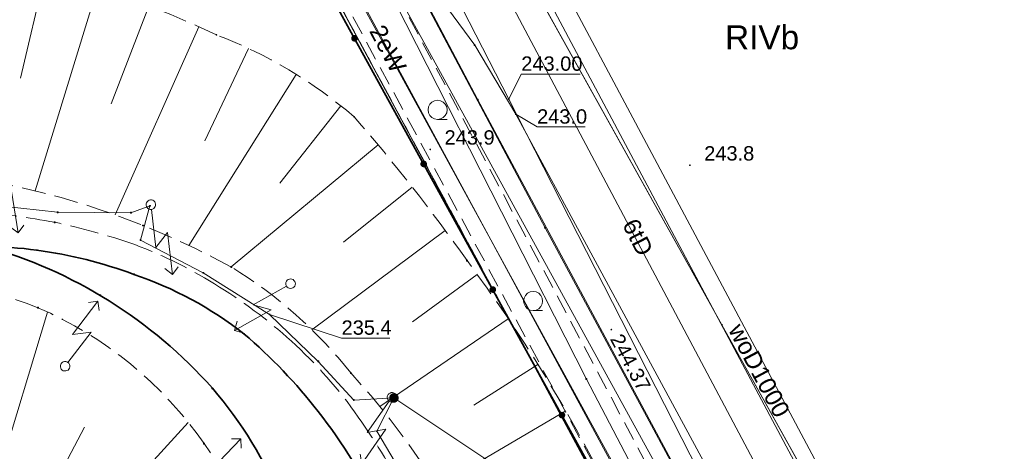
# Model space of a CAD drawing. Header units: metres. Extents: x 6603648 to 6604252, y 5739748 to 5740166.
# Tile 112 of 114: x 6604169 to 6604220, y 5740074 to 5740096. Entities that reach past the tile are written whole.
import ezdxf
from ezdxf.enums import TextEntityAlignment as Align

# ---------------------------------------------------------------- set-up
doc = ezdxf.new("R2010")
doc.units = ezdxf.units.M
for name, pattern in [('PRZER1-1', [1, 0.5, -0.5]), ('PRZER2-1', [1.5, 1, -0.5]), ('PRZER2_5-1', [1.75, 1.25, -0.5]), ('PRZER3-1', [2, 1.5, -0.5])]:
    doc.linetypes.add(name, pattern=pattern)
doc.layers.get('0').update_dxf_attribs({"linetype": 'CONTINUOUS'})
for name, color, linetype, lineweight, true_color in [('GEPPGD', 7, 'CONTINUOUS', 18, 0x008000), ('GESDZI', 7, 'CONTINUOUS', 18, 0x008000), ('GESKKL', 7, 'CONTINUOUS', 18, 0x008000), ('GESKKL_O', 7, 'CONTINUOUS', 18, 0x008000), ('GESUZY', 7, 'CONTINUOUS', 18, 0x008000), ('GSLKOG', 7, 'CONTINUOUS', 35, 0x0a0909), ('GSLKOU', 7, 'CONTINUOUS', 18, 0x0a0909), ('GSLTTR', 7, 'CONTINUOUS', 35, 0x0a0909), ('GSPPRB', 7, 'CONTINUOUS', 18, 0x0a0909), ('GSPWPN', 7, 'CONTINUOUS', 13, 0x0a0909), ('GSPWPN_O', 7, 'CONTINUOUS', 13, 0x0a0909), ('GSPWPS', 7, 'CONTINUOUS', 13, 0x0a0909), ('GSPWPS_O', 7, 'CONTINUOUS', 13, 0x0a0909), ('GSSLZK', 7, 'CONTINUOUS', 18, 0x0a0909), ('GSSPDR', 7, 'CONTINUOUS', 18, 0x0a0909), ('GSSZSN', 7, 'CONTINUOUS', 18, 0x0a0909), ('GULENN', 1, 'CONTINUOUS', 18, 0xff0000), ('GULESN', 1, 'CONTINUOUS', 18, 0xff0000), ('GULEWN', 1, 'CONTINUOUS', 18, 0xff0000), ('GULEWN_O', 1, 'CONTINUOUS', 18, 0xff0000), ('GULTPR', 7, 'CONTINUOUS', 18, 0xff9100), ('GULTPR_O', 7, 'CONTINUOUS', 18, 0xff9100), ('GULWOP', 5, 'CONTINUOUS', 18, 0x0000ff), ('GULWOP_O', 5, 'CONTINUOUS', 18, 0x0000ff), ('GUPISL', 7, 'CONTINUOUS', 18, 0x0a0909)]:
    doc.layers.add(name, color=color, linetype=linetype, lineweight=lineweight, true_color=true_color)
for name, color, linetype, true_color in [('GUPESH', 1, 'CONTINUOUS', 0xff0000), ('GUPESH_O', 1, 'CONTINUOUS', 0xff0000), ('GUPEUI', 7, 'CONTINUOUS', 0x0a0909), ('GUPWSH', 5, 'CONTINUOUS', 0x0000ff), ('GUPWSH_O', 5, 'CONTINUOUS', 0x0000ff)]:
    doc.layers.add(name, color=color, linetype=linetype, true_color=true_color)
doc.styles.add('Arial', font='arial.ttf')

# ---------------------------------------------------------------- blocks, each defined once
blk = doc.blocks.new('GSPWPN1')
blk.add_hatch(color=0).paths.add_polyline_path([(0, 0.045), (-0.011647, 0.043467), (-0.0225, 0.038971), (-0.03182, 0.03182), (-0.038971, 0.0225), (-0.043467, 0.011647), (-0.045, 0), (-0.043467, -0.011647), (-0.038971, -0.0225), (-0.03182, -0.03182), (-0.0225, -0.038971), (-0.011647, -0.043467), (0, -0.045), (0.011647, -0.043467), (0.0225, -0.038971), (0.03182, -0.03182), (0.038971, -0.0225), (0.043467, -0.011647), (0.045, 0), (0.043467, 0.011647), (0.038971, 0.0225), (0.03182, 0.03182), (0.0225, 0.038971), (0.011647, 0.043467)])
blk = doc.blocks.new('GSPPRB0')
at = {"color": 0, "lineweight": 18}
blk.add_lwpolyline([(-0.007955, 0.0225), (0.007955, 0.0225), (0.0225, 0.007955), (0.0225, -0.007955), (0.007955, -0.0225), (-0.007955, -0.0225), (-0.0225, -0.007955), (-0.0225, 0.007955)], close=True, dxfattribs=at)
blk = doc.blocks.new('GSPWPS1')
blk.add_hatch(color=0).paths.add_polyline_path([(0, 0.045), (-0.011647, 0.043467), (-0.0225, 0.038971), (-0.03182, 0.03182), (-0.038971, 0.0225), (-0.043467, 0.011647), (-0.045, 0), (-0.043467, -0.011647), (-0.038971, -0.0225), (-0.03182, -0.03182), (-0.0225, -0.038971), (-0.011647, -0.043467), (0, -0.045), (0.011647, -0.043467), (0.0225, -0.038971), (0.03182, -0.03182), (0.038971, -0.0225), (0.043467, -0.011647), (0.045, 0), (0.043467, 0.011647), (0.038971, 0.0225), (0.03182, 0.03182), (0.0225, 0.038971), (0.011647, 0.043467)])
blk = doc.blocks.new('GUPISL1_5')
at = {"color": 0}
for points in [[(3.396745, 1.05234), (3.75, 0.7), (3.396745, 0.34766)], [(0.25, 0), (2.25, 0), (1.55, 0.7), (3.75, 0.7)]]:
    blk.add_lwpolyline(points, dxfattribs=at)
blk.add_lwpolyline([(0.25, 0), (0.241481, -0.064705), (0.216506, -0.125), (0.176777, -0.176777), (0.125, -0.216506), (0.064705, -0.241481), (0, -0.25), (-0.064705, -0.241481), (-0.125, -0.216506), (-0.176777, -0.176777), (-0.216506, -0.125), (-0.241481, -0.064705), (-0.25, 0), (-0.241481, 0.064705), (-0.216506, 0.125), (-0.176777, 0.176777), (-0.125, 0.216506), (-0.064705, 0.241481), (0, 0.25), (0.064705, 0.241481), (0.125, 0.216506), (0.176777, 0.176777), (0.216506, 0.125), (0.241481, 0.064705)], close=True, dxfattribs=at)
blk = doc.blocks.new('GUPEUI1')
blk.add_hatch(color=0).paths.add_polyline_path([(0, 0.25), (-0.064705, 0.241481), (-0.125, 0.216506), (-0.176777, 0.176777), (-0.216506, 0.125), (-0.241481, 0.064705), (-0.25, 0), (-0.241481, -0.064705), (-0.216506, -0.125), (-0.176777, -0.176777), (-0.125, -0.216506), (-0.064705, -0.241481), (0, -0.25), (0.064705, -0.241481), (0.125, -0.216506), (0.176777, -0.176777), (0.216506, -0.125), (0.241481, -0.064705), (0.25, 0), (0.241481, 0.064705), (0.216506, 0.125), (0.176777, 0.176777), (0.125, 0.216506), (0.064705, 0.241481)])
blk = doc.blocks.new('GUPWSH1')
blk.add_hatch(color=0).paths.add_polyline_path([(0, 0.045), (-0.011647, 0.043467), (-0.0225, 0.038971), (-0.03182, 0.03182), (-0.038971, 0.0225), (-0.043467, 0.011647), (-0.045, 0), (-0.043467, -0.011647), (-0.038971, -0.0225), (-0.03182, -0.03182), (-0.0225, -0.038971), (-0.011647, -0.043467), (0, -0.045), (0.011647, -0.043467), (0.0225, -0.038971), (0.03182, -0.03182), (0.038971, -0.0225), (0.043467, -0.011647), (0.045, 0), (0.043467, 0.011647), (0.038971, 0.0225), (0.03182, 0.03182), (0.0225, 0.038971), (0.011647, 0.043467)])
blk = doc.blocks.new('GUPESH1')
blk.add_hatch(color=0).paths.add_polyline_path([(0, 0.045), (-0.011647, 0.043467), (-0.0225, 0.038971), (-0.03182, 0.03182), (-0.038971, 0.0225), (-0.043467, 0.011647), (-0.045, 0), (-0.043467, -0.011647), (-0.038971, -0.0225), (-0.03182, -0.03182), (-0.0225, -0.038971), (-0.011647, -0.043467), (0, -0.045), (0.011647, -0.043467), (0.0225, -0.038971), (0.03182, -0.03182), (0.038971, -0.0225), (0.043467, -0.011647), (0.045, 0), (0.043467, 0.011647), (0.038971, 0.0225), (0.03182, 0.03182), (0.0225, 0.038971), (0.011647, 0.043467)])
blk = doc.blocks.new('GEPPGD1_2')
blk.add_hatch(color=0).paths.add_polyline_path([(-0.045, 0), (-0.042798, -0.013906), (-0.036406, -0.02645), (-0.02645, -0.036406), (-0.013906, -0.042798), (0, -0.045), (0.013906, -0.042798), (0.02645, -0.036406), (0.036406, -0.02645), (0.042798, -0.013906), (0.045, 0), (0.042798, 0.013906), (0.036406, 0.02645), (0.02645, 0.036406), (0.013906, 0.042798), (0, 0.045), (-0.013906, 0.042798), (-0.02645, 0.036406), (-0.036406, 0.02645), (-0.042798, 0.013906)])
blk = doc.blocks.new('GSLKOG2')
blk.add_hatch(color=0).paths.add_polyline_path([(0, 0.175), (-0.045293, 0.169037), (-0.0875, 0.151554), (-0.123744, 0.123744), (-0.151554, 0.0875), (-0.169037, 0.045293), (-0.175, 0), (-0.169037, -0.045293), (-0.151554, -0.0875), (-0.123744, -0.123744), (-0.0875, -0.151554), (-0.045293, -0.169037), (0, -0.175), (0.045293, -0.169037), (0.0875, -0.151554), (0.123744, -0.123744), (0.151554, -0.0875), (0.169037, -0.045293), (0.175, 0), (0.169037, 0.045293), (0.151554, 0.0875), (0.123744, 0.123744), (0.0875, 0.151554), (0.045293, 0.169037)])
blk = doc.blocks.new('GSSLZK1')
at = {"color": 0}
blk.add_lwpolyline([(0.5, 0), (0.475528, -0.154508), (0.404508, -0.293893), (0.293893, -0.404508), (0.154508, -0.475528), (0, -0.5), (-0.154508, -0.475528), (-0.293893, -0.404508), (-0.404508, -0.293893), (-0.475528, -0.154508), (-0.5, 0), (-0.475528, 0.154508), (-0.404508, 0.293893), (-0.293893, 0.404508), (-0.154508, 0.475528), (0, 0.5), (0.154508, 0.475528), (0.293893, 0.404508), (0.404508, 0.293893), (0.475528, 0.154508)], close=True, dxfattribs=at)
blk.add_lwpolyline([(-0.5, 0), (-0.5, -0.5)], dxfattribs=at)

msp = doc.modelspace()

# ---------------------------------------------------------------- linework, layer by layer
at = {"layer": 'GESDZI', "color": 96, "linetype": 'Continuous', "lineweight": 18, "true_color": 0x008000}
for p, q in [((6604205.66, 5740080.21), (6604188.08, 5740111.72)), ((6604183.81, 5740100.36), (6604211.14, 5740049.68)), ((6604212.81, 5740067.39), (6604205.66, 5740080.21))]:
    msp.add_line(p, q, dxfattribs=at)
msp.add_lwpolyline([(6604177.388, 5740130.878), (6604188.08, 5740111.72), (6604205.66, 5740080.21), (6604212.81, 5740067.39), (6604227.06, 5740041.86), (6604226.28, 5740034.3), (6604225.19, 5740023.63), (6604211.14, 5740049.68), (6604183.81, 5740100.36), (6604166.975, 5740131.573)], dxfattribs=at)
at = {"layer": 'GESKKL', "color": 96, "linetype": 'PRZER3-1', "lineweight": 18, "true_color": 0x008000}
msp.add_lwpolyline([(6604238.131, 5739999.936), (6604225.19, 5740023.63), (6604211.14, 5740049.68), (6604183.81, 5740100.36), (6604166.975, 5740131.573)], dxfattribs=at)
at = {"layer": 'GESUZY', "color": 96, "linetype": 'PRZER1-1', "lineweight": 18, "true_color": 0x008000}
for points in [[(6604238.131, 5739999.936), (6604225.19, 5740023.63), (6604211.14, 5740049.68), (6604183.81, 5740100.36), (6604166.975, 5740131.573)], [(6604045.72, 5740109.58), (6604090.22, 5740106.61), (6604096.88, 5740106.16), (6604155.41, 5740102.26), (6604161.21, 5740101.87), (6604183.81, 5740100.36), (6604211.14, 5740049.68), (6604225.19, 5740023.63), (6604238.131, 5739999.936)]]:
    msp.add_lwpolyline(points, dxfattribs=at)
at = {"layer": 'GSLKOG', "color": 18, "linetype": 'Continuous', "lineweight": 35, "true_color": 0x0a0909}
msp.add_lwpolyline([(6604183.39, 5740100.7), (6604211.178, 5740050.262), (6604208.392, 5740005.107), (6604205.713, 5739965.146), (6604203.434, 5739931.663), (6604197.296, 5739931.97)], dxfattribs=at)
at = {"layer": 'GSLKOU', "color": 18, "linetype": 'PRZER3-1', "lineweight": 18, "true_color": 0x0a0909}
for points in [[(6604170.72, 5740085.569, 0.018026), (6604166.617, 5740086.157)], [(6604174.915, 5740084.403, 0.03302), (6604170.72, 5740085.569)], [(6604179.36, 5740082.181, 0.051282), (6604174.915, 5740084.403)], [(6604183.352, 5740079.14, 0.047151), (6604179.36, 5740082.181)], [(6604186.814, 5740075.109, 0.054151), (6604183.352, 5740079.14)], [(6604189.271, 5740070.787, 0.046552), (6604186.814, 5740075.109)]]:
    msp.add_lwpolyline(points, format="xyb", dxfattribs=at)
at = {"layer": 'GSLTTR', "color": 18, "linetype": 'Continuous', "lineweight": 35, "true_color": 0x0a0909}
for points in [[(6604163.112, 5740041.89, 0.128523), (6604172.531, 5740043.977, 0.098744), (6604179.365, 5740049.885, 0.096383), (6604183.149, 5740057.078, 0.079408), (6604184.04, 5740063.872, 0.09093), (6604182.645, 5740070.943, 0.078559), (6604178.985, 5740076.887, 0.144244), (6604167.096, 5740084.318)], [(6604167.096, 5740084.318, -0.028285), (6604169.798, 5740084.106, -0.055782), (6604174.877, 5740082.841, -0.084448), (6604180.638, 5740079.73, -0.051159), (6604184.519, 5740075.669, -0.060941), (6604187.78, 5740070.306, -0.016376), (6604190.072, 5740062.242), (6604191.075, 5740054.389), (6604194.078, 5740036.806)]]:
    msp.add_lwpolyline(points, format="xyb", dxfattribs=at)
at = {"layer": 'GSSLZK', "color": 18, "linetype": 'PRZER2-1', "lineweight": 18, "true_color": 0x0a0909}
msp.add_lwpolyline([(6604208.18, 5740055.8), (6604210.19, 5740057), (6604183.46, 5740107.23), (6604181.36, 5740105.55)], close=True, dxfattribs=at)
at = {"layer": 'GSSPDR', "color": 18, "linetype": 'Continuous', "lineweight": 18, "true_color": 0x0a0909}
msp.add_lwpolyline([(6604184.775, 5740100.886), (6604214.142, 5740046.643), (6604204.522, 5739919.482), (6604208, 5739882.664), (6604209.571, 5739880.554), (6604211.711, 5739882.414), (6604207.316, 5739919.294), (6604216.553, 5740046.807), (6604186.359, 5740101.74)], dxfattribs=at)
msp.add_lwpolyline([(6604184.775, 5740100.886), (6604214.142, 5740046.643), (6604204.522, 5739919.482), (6604208, 5739882.664), (6604209.571, 5739880.554), (6604211.711, 5739882.414), (6604207.316, 5739919.294), (6604216.553, 5740046.807), (6604186.359, 5740101.74)], dxfattribs=at)
at = {"layer": 'GSSZSN', "color": 18, "linetype": 'PRZER2_5-1', "lineweight": 18, "true_color": 0x0a0909}
for points in [[(6604037.319, 5740106.665), (6604055.196, 5740105.081), (6604071.005, 5740104.095), (6604078.357, 5740105.612), (6604080.998, 5740105.388), (6604104.747, 5740103.411), (6604129.626, 5740102.249), (6604150.058, 5740100.705), (6604156.827, 5740100.053), (6604165.873, 5740099.344, -0.07715), (6604179.196, 5740095.371, -0.086132), (6604186.403, 5740091.084, -0.025787), (6604192.315, 5740083.561, -0.090354), (6604204.895, 5740058.288, -0.041119), (6604208.255, 5740021.408), (6604207.704, 5740017.113), (6604207.045, 5740001.44), (6604205.357, 5739975.411)], [(6604200.31, 5739975.805), (6604201.657, 5740002.249), (6604202.338, 5740017.198), (6604202.391, 5740021.274, 0.030141), (6604201.969, 5740032.124, 0.048447), (6604196.604, 5740055.037, 0.157931), (6604186.235, 5740077.685, 0.088608), (6604179.979, 5740083.224, 0.100943), (6604163.705, 5740088.239), (6604155.047, 5740089.58), (6604149.904, 5740090.103), (6604128.57, 5740092.566), (6604104.139, 5740096.179), (6604080.731, 5740097.978), (6604078.231, 5740098.107), (6604071.112, 5740098.748), (6604054.777, 5740100.339), (6604036.908, 5740101.601)], [(6604160.284, 5740082.259, -0.130843), (6604169.85, 5740081.1, -0.140353), (6604178.544, 5740073.993, -0.146189), (6604182.142, 5740063.663, -0.08065), (6604181.536, 5740057.96, -0.09747), (6604177.237, 5740050.341, -0.113271), (6604172.088, 5740045.897, -0.063547), (6604166.26, 5740044.187, -0.020206)], [(6604160.284, 5740082.259, -0.130843), (6604169.85, 5740081.1, -0.140353), (6604178.544, 5740073.993, -0.146189), (6604182.142, 5740063.663, -0.08065), (6604181.536, 5740057.96, -0.09747), (6604177.237, 5740050.341, -0.113271), (6604172.088, 5740045.897, -0.063547), (6604166.26, 5740044.187, -0.020206)]]:
    msp.add_lwpolyline(points, format="xyb", dxfattribs=at)
at = {"layer": 'GSSZSN', "color": 18, "linetype": 'Continuous', "lineweight": 18, "true_color": 0x0a0909}
for points in [[(6604170.211, 5740098.533), (6604168.939, 5740093.097)], [(6604172.955, 5740097.789), (6604169.702, 5740087.213)], [(6604175.647, 5740096.876), (6604173.685, 5740091.77)], [(6604178.276, 5740095.794), (6604173.901, 5740085.951)], [(6604180.88, 5740094.654), (6604178.596, 5740089.829)], [(6604183.377, 5740093.298), (6604177.744, 5740084.359)], [(6604185.701, 5740091.663), (6604182.523, 5740087.613)], [(6604187.657, 5740089.613), (6604179.958, 5740083.235)], [(6604189.45, 5740087.406), (6604185.851, 5740084.528)], [(6604191.171, 5740085.143), (6604184.196, 5740079.947)], [(6604192.842, 5740082.843), (6604189.462, 5740080.36)], [(6604167.733, 5740072.26), (6604170.354, 5740080.875)], [(6604167.733, 5740072.26), (6604170.354, 5740080.875)], [(6604194.478, 5740080.518), (6604187.756, 5740075.928)], [(6604196.028, 5740078.135), (6604192.675, 5740076.01)], [(6604197.492, 5740075.698), (6604190.752, 5740071.744)], [(6604172.689, 5740069.593), (6604177.717, 5740075.103)], [(6604172.689, 5740069.593), (6604177.717, 5740075.103)], [(6604170.348, 5740071.178), (6604172.286, 5740074.854)], [(6604170.348, 5740071.178), (6604172.286, 5740074.854)]]:
    msp.add_lwpolyline(points, dxfattribs=at)
at = {"layer": 'GULENN', "color": 1, "linetype": 'Continuous', "lineweight": 18, "true_color": 0xff0000}
for points in [[(6604188.488, 5740076.383), (6604186.39, 5740076.271), (6604184.529, 5740078.294), (6604181.979, 5740080.753), (6604178.505, 5740082.924), (6604175.22, 5740084.639), (6604175.714, 5740086.429), (6604174.721, 5740086.069), (6604170.88, 5740086.092), (6604163.181, 5740086.938), (6604153.394, 5740087.652), (6604152.916, 5740088.553), (6604151.904, 5740087.222), (6604144.781, 5740087.599), (6604128.001, 5740089.767), (6604125.871, 5740084.776)], [(6604200.274, 5739889.201), (6604199.194, 5739892.66), (6604201.134, 5739916.634), (6604203.846, 5739948.485), (6604204.135, 5739952.531), (6604209.608, 5740030.777), (6604208.542, 5740047.235), (6604207.641, 5740052.258), (6604204.326, 5740061.072), (6604200.84, 5740068.165), (6604188.488, 5740076.383)]]:
    msp.add_lwpolyline(points, dxfattribs=at)
at = {"layer": 'GULESN', "color": 1, "linetype": 'Continuous', "lineweight": 18, "true_color": 0xff0000}
msp.add_lwpolyline([(6604171.905, 5740131.244), (6604175.62, 5740124.33), (6604187.55, 5740102.06), (6604192.88, 5740091.98), (6604205.3, 5740068.84), (6604217.05, 5740046.23), (6604224.26, 5740032.04), (6604238.443, 5740004.727)], dxfattribs=at)
at = {"layer": 'GULEWN', "color": 1, "linetype": 'Continuous', "lineweight": 18, "true_color": 0xff0000}
for points in [[(6604168.402, 5740131.478), (6604183.389, 5740103.256), (6604202.835, 5740067.728)], [(6604238.342, 5740003.084), (6604234.18, 5740011.9), (6604226.82, 5740024.11), (6604218.884, 5740038.906), (6604217.437, 5740042.682), (6604217.045, 5740046.106), (6604206.766, 5740069.231), (6604194.867, 5740091.218), (6604192.719, 5740094.832), (6604187.458, 5740101.971), (6604183.833, 5740105.438), (6604169.81, 5740131.384)], [(6604238.391, 5740003.88), (6604237.47, 5740005.578), (6604230.006, 5740020.94), (6604224.033, 5740030.982), (6604219.786, 5740036.821), (6604198.565, 5740077.369), (6604180.777, 5740112.394), (6604170.362, 5740131.347)], [(6604238.523, 5740006.012), (6604231.144, 5740020.001), (6604217.802, 5740045.269), (6604208.287, 5740063.208), (6604196.4, 5740085.274), (6604186.7, 5740103.524), (6604175.556, 5740124.348), (6604171.891, 5740131.245)], [(6604199.836, 5739963.908), (6604200.869, 5739978.731), (6604201.566, 5739986.887), (6604201.711, 5739996.112), (6604202.464, 5739995.977), (6604201.711, 5739996.112), (6604200.823, 5740006.986), (6604199.393, 5740015.439), (6604196.731, 5740032.979), (6604194.991, 5740042.906), (6604195.872, 5740043.354), (6604195.007, 5740044.127), (6604193.999, 5740052.468), (6604192.413, 5740059.758), (6604191.873, 5740063.228), (6604191.666, 5740067.055), (6604190.202, 5740070.246), (6604187.593, 5740074.645), (6604188.488, 5740076.383)]]:
    msp.add_lwpolyline(points, dxfattribs=at)
at = {"layer": 'GULTPR', "color": 30, "linetype": 'Continuous', "lineweight": 18, "true_color": 0xff9100}
msp.add_lwpolyline([(6604209.878, 5740068.282), (6604186.59, 5740112.124)], dxfattribs=at)
at = {"layer": 'GULWOP', "color": 5, "linetype": 'Continuous', "lineweight": 18, "true_color": 0x0000ff}
for points in [[(6604210.888, 5740060.251), (6604206.719, 5740068.079), (6604194.507, 5740092.002), (6604174.444, 5740131.074)], [(6604239.216, 5740017.235), (6604178.668, 5740130.792)], [(6604179.842, 5740130.714), (6604239.333, 5740019.139)]]:
    msp.add_lwpolyline(points, dxfattribs=at)
at = {"layer": 'GUPESH_O', "color": 1, "linetype": 'Continuous', "lineweight": 13, "true_color": 0xff0000, "flags": 128}
for points in [[(6604194.867, 5740091.218), (6604195.983, 5740090.554), (6604198.503, 5740090.554)], [(6604181.979, 5740080.753), (6604185.748, 5740079.513), (6604188.268, 5740079.513)]]:
    msp.add_lwpolyline(points, dxfattribs=at)
at = {"layer": 'GUPWSH_O', "color": 5, "linetype": 'Continuous', "lineweight": 13, "true_color": 0x0000ff, "flags": 128}
msp.add_lwpolyline([(6604194.507, 5740092.002), (6604195.156, 5740093.32), (6604198.236, 5740093.32)], dxfattribs=at)

# ---------------------------------------------------------------- block references
at = {"layer": 'GEPPGD', "color": 96, "linetype": 'Continuous', "lineweight": 18, "true_color": 0x008000, "rotation": 90}
msp.add_blockref('GEPPGD1_2', (6604205.66, 5740080.21), dxfattribs=at)
at = {"layer": 'GSLKOG', "color": 18, "linetype": 'Continuous', "lineweight": 35, "true_color": 0x0a0909, "rotation": 298.8514766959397}
for p in [(6604186.427, 5740095.188), (6604186.427, 5740095.188), (6604190.046, 5740088.619), (6604190.046, 5740088.619), (6604193.665, 5740082.05), (6604193.665, 5740082.05), (6604197.284, 5740075.481), (6604197.284, 5740075.481)]:
    msp.add_blockref('GSLKOG2', p, dxfattribs=at)
at = {"layer": 'GSPPRB', "color": 18, "linetype": 'Continuous', "lineweight": 18, "true_color": 0x0a0909, "rotation": 90}
for p in [(6604179.196, 5740095.371), (6604192.719, 5740094.832), (6604192.88, 5740091.98), (6604186.403, 5740091.084), (6604175.714, 5740086.429), (6604170.88, 5740086.092), (6604174.721, 5740086.069), (6604170.72, 5740085.569), (6604175.355, 5740085.402), (6604196.4, 5740085.274), (6604175.22, 5740084.639), (6604169.798, 5740084.106), (6604179.979, 5740083.224), (6604192.315, 5740083.561), (6604174.877, 5740082.841), (6604178.505, 5740082.924), (6604173.113, 5740081.743), (6604169.85, 5740081.1), (6604180.638, 5740079.73), (6604184.529, 5740078.294), (6604186.235, 5740077.685), (6604198.565, 5740077.369), (6604178.985, 5740076.887), (6604186.39, 5740076.271), (6604184.519, 5740075.669), (6604187.593, 5740074.645), (6604178.544, 5740073.993)]:
    msp.add_blockref('GSPPRB0', p, dxfattribs=at)
at = {"layer": 'GSPWPN', "color": 18, "linetype": 'Continuous', "lineweight": 13, "true_color": 0x0a0909, "rotation": 90}
for p in [(6604190.39, 5740089.38), (6604203.983, 5740088.548)]:
    msp.add_blockref('GSPWPN1', p, dxfattribs=at)
at = {"layer": 'GSPWPS', "color": 18, "linetype": 'Continuous', "lineweight": 13, "true_color": 0x0a0909, "rotation": 90}
msp.add_blockref('GSPWPS1', (6604199.872, 5740079.958), dxfattribs=at)
at = {"layer": 'GSSLZK', "color": 18, "linetype": 'Continuous', "lineweight": 18, "true_color": 0x0a0909, "rotation": 90}
for p in [(6604190.775, 5740091.449), (6604195.775, 5740081.449)]:
    msp.add_blockref('GSSLZK1', p, dxfattribs=at)
at = {"layer": 'GUPESH', "color": 1, "linetype": 'Continuous', "lineweight": 5, "true_color": 0xff0000, "rotation": 90}
for p in [(6604194.867, 5740091.218), (6604174.721, 5740086.069), (6604181.979, 5740080.753), (6604198.565, 5740077.369)]:
    msp.add_blockref('GUPESH1', p, dxfattribs=at)
at = {"layer": 'GUPEUI', "color": 18, "linetype": 'Continuous', "lineweight": 5, "true_color": 0x0a0909, "rotation": 90}
msp.add_blockref('GUPEUI1', (6604188.488, 5740076.383), dxfattribs=at)
at = {"layer": 'GUPISL', "color": 18, "linetype": 'Continuous', "lineweight": 18, "true_color": 0x0a0909}
for p, rotation in [((6604167.529, 5740088.605), 279.1942219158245), ((6604175.763, 5740086.49), 276.5914280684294), ((6604183.077, 5740082.356), 209.3050079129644), ((6604171.271, 5740078.038), 52.74705543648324), ((6604188.388, 5740076.411), 234.8531938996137), ((6604178.383, 5740071.059), 46.116413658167)]:
    msp.add_blockref('GUPISL1_5', p, dxfattribs=dict(at, rotation=rotation))
at = {"layer": 'GUPWSH', "color": 5, "linetype": 'Continuous', "lineweight": 5, "true_color": 0x0000ff, "rotation": 90}
msp.add_blockref('GUPWSH1', (6604194.507, 5740092.002), dxfattribs=at)

# ---------------------------------------------------------------- texts
at = {"layer": 'GESKKL_O', "color": 96, "linetype": 'Continuous', "lineweight": 0, "true_color": 0x008000, "style": 'Arial'}
msp.add_text('RIVb', height=1.25, rotation=360, dxfattribs=at).set_placement((6604207.765, 5740094.617), align=Align.CENTER)
at = {"layer": 'GSPWPN_O', "color": 18, "linetype": 'Continuous', "lineweight": 0, "true_color": 0x0a0909, "style": 'Arial'}
for s, p in [('243.9', (6604191.14, 5740089.63)), ('243.8', (6604204.733, 5740088.798))]:
    msp.add_text(s, height=0.75, rotation=360, dxfattribs=at).set_placement(p)
at = {"layer": 'GSPWPS_O', "color": 18, "linetype": 'Continuous', "lineweight": 0, "true_color": 0x0a0909, "style": 'Arial'}
msp.add_text('244.37', height=0.75, rotation=298.3437, dxfattribs=at).set_placement((6604199.785, 5740079.466))
at = {"layer": 'GULEWN_O', "color": 1, "linetype": 'Continuous', "lineweight": 0, "true_color": 0xff0000, "style": 'Arial'}
msp.add_text('2eW', height=0.9, rotation=297.9704, dxfattribs=at).set_placement((6604187.781, 5740094.435), align=Align.CENTER)
at = {"layer": 'GULTPR_O', "color": 30, "linetype": 'Continuous', "lineweight": 0, "true_color": 0xff9100, "style": 'Arial'}
msp.add_text('6tD', height=0.9, rotation=296.8274, dxfattribs=at).set_placement((6604200.865, 5740084.582), align=Align.CENTER)
at = {"layer": 'GULWOP_O', "color": 5, "linetype": 'Continuous', "lineweight": 0, "true_color": 0x0000ff, "style": 'Arial'}
msp.add_text('woD1000', height=0.9, rotation=298.0663, dxfattribs=at).set_placement((6604207.22, 5740077.607), align=Align.CENTER)
at = {"layer": 'GUPESH_O', "color": 1, "linetype": 'Continuous', "lineweight": 0, "true_color": 0xff0000, "style": 'Arial'}
for s, p in [('243.0', (6604195.983, 5740090.726)), ('235.4', (6604185.748, 5740079.686))]:
    msp.add_text(s, height=0.75, rotation=360, dxfattribs=at).set_placement(p)
at = {"layer": 'GUPWSH_O', "color": 5, "linetype": 'Continuous', "lineweight": 0, "true_color": 0x0000ff, "style": 'Arial'}
msp.add_text('243.00', height=0.75, rotation=360, dxfattribs=at).set_placement((6604195.156, 5740093.492))

doc.saveas('drawing.dxf')
